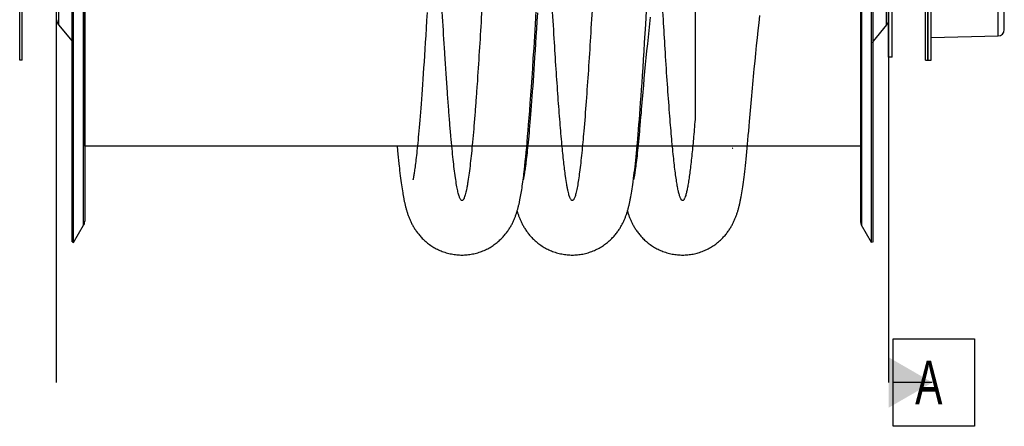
# Model space of a CAD drawing. Extents: x 0 to 420, y 0 to 297.
# Tile 10 of 14: x 159 to 238, y 153 to 185. Entities that reach past the tile are written whole.
import ezdxf

# ---------------------------------------------------------------- set-up
doc = ezdxf.new("R2010")
doc.units = 0
doc.header["$LTSCALE"] = 23.1
for name, color, linetype in [('110528_DXF_CONTINUOUS_LINE', 7, 'CONTINUOUS'), ('110528_DXF_DIMENSION', 7, 'CONTINUOUS'), ('110534_DXF_CONTINUOUS_LINE', 7, 'CONTINUOUS'), ('110536_DXF_CONTINUOUS_LINE', 7, 'CONTINUOUS'), ('110591_DXF_CONTINUOUS_LINE', 7, 'CONTINUOUS'), ('110618_DXF_CONTINUOUS_LINE', 7, 'CONTINUOUS'), ('AG_HOSE_75_8DXF_CONTINUOUS', 7, 'CONTINUOUS'), ('SPRING_DUMMYDXF_CONTINUOUS', 7, 'CONTINUOUS')]:
    doc.layers.add(name, color=color, linetype=linetype)
doc.styles.get("Standard").update_dxf_attribs({"font": 'txt', "width": 0.7})

msp = doc.modelspace()

# ---------------------------------------------------------------- linework, layer by layer
at = {"layer": '110528_DXF_CONTINUOUS_LINE', "color": 3, "linetype": 'CONTINUOUS'}
for p, q in [((163.13885, 167.36258), (163.13885, 227.36258)), ((227.1709, 167.36258), (227.1709, 227.36258)), ((162.0592, 184.68134), (163.13885, 183.39466)), ((228.25055, 184.68134), (227.1709, 183.39466))]:
    msp.add_line(p, q, dxfattribs=at)
at = {"layer": '110528_DXF_CONTINUOUS_LINE', "color": 7, "linetype": 'CONTINUOUS'}
for p, q in [((163.26876, 167.28758), (163.26876, 227.43758)), ((227.041, 167.28758), (227.041, 227.43758)), ((164.15488, 225.72841), (164.15488, 168.99674)), ((226.15488, 225.7286), (226.15488, 168.99655)), ((163.26876, 167.28758), (164.06779, 168.67155)), ((227.041, 167.28758), (226.24196, 168.67155)), ((163.13885, 167.36258), (163.26876, 167.28758)), ((227.1709, 167.36258), (227.041, 167.28758))]:
    msp.add_line(p, q, dxfattribs=at)
at = {"layer": '110528_DXF_CONTINUOUS_LINE', "color": 9, "linetype": 'CONTINUOUS'}
for p, q in [((164.06779, 168.67155), (164.06779, 226.0536)), ((226.24196, 226.0536), (226.24196, 168.67155)), ((162.0592, 210.04381), (162.0592, 184.68134)), ((228.25055, 184.68134), (228.25055, 210.04381)), ((163.13885, 183.27843), (163.26876, 183.24322)), ((227.1709, 183.27843), (227.041, 183.24322))]:
    msp.add_line(p, q, dxfattribs=at)
at = {"layer": '110528_DXF_CONTINUOUS_LINE', "color": 3, "linetype": 'CONTINUOUS'}
for centre, start, end in [((162.55713, 185.09916), 180, 220), ((227.75263, 185.09916), 320, 360)]:
    msp.add_arc(centre, 0.65, start, end, dxfattribs=at)
at = {"layer": '110528_DXF_CONTINUOUS_LINE', "color": 7, "linetype": 'CONTINUOUS'}
for centre, start, end in [((163.50488, 168.99655), 330, 360), ((226.80488, 168.99655), 180, 210)]:
    msp.add_arc(centre, 0.65, start, end, dxfattribs=at)
at = {"layer": '110528_DXF_DIMENSION', "color": 2, "linetype": 'CONTINUOUS'}
for p, q in [((161.90713, 156.11315), (161.90713, 238.612)), ((228.40263, 238.612), (228.40263, 156.11315)), ((228.77763, 159.61315), (235.27763, 159.61315)), ((228.77763, 152.61315), (228.77763, 159.61315)), ((235.27763, 159.61315), (235.27763, 152.61315)), ((231.90263, 156.11315), (228.77763, 156.11315)), ((235.27763, 152.61315), (228.77763, 152.61315))]:
    msp.add_line(p, q, dxfattribs=at)
msp.add_solid([(228.40263, 154.09243), (228.40263, 158.13388), (231.90263, 156.11315)], dxfattribs=at)
at = {"layer": '110534_DXF_CONTINUOUS_LINE', "color": 7, "linetype": 'CONTINUOUS'}
for p, q in [((158.95713, 181.86258), (158.95713, 198.03945)), ((159.15713, 181.86258), (158.95713, 181.86258))]:
    msp.add_line(p, q, dxfattribs=at)
at = {"layer": '110534_DXF_CONTINUOUS_LINE', "color": 3, "linetype": 'CONTINUOUS'}
msp.add_line((159.15713, 181.86258), (159.15713, 198.03945), dxfattribs=at)
at = {"layer": '110536_DXF_CONTINUOUS_LINE', "color": 3, "linetype": 'CONTINUOUS'}
msp.add_line((231.35713, 181.86258), (231.35713, 245.96258), dxfattribs=at)
at = {"layer": '110536_DXF_CONTINUOUS_LINE', "color": 7, "linetype": 'CONTINUOUS'}
for p, q in [((231.55713, 181.86258), (231.55713, 198.03945)), ((231.35713, 181.86258), (231.55713, 181.86258))]:
    msp.add_line(p, q, dxfattribs=at)
at = {"layer": '110591_DXF_CONTINUOUS_LINE', "color": 7, "linetype": 'CONTINUOUS'}
for p, q in [((190.74954, 174.99758), (164.15488, 174.99758)), ((199.56586, 174.99758), (199.48971, 174.99758)), ((208.3822, 174.99758), (208.30602, 174.99758)), ((226.15488, 174.99758), (217.12238, 174.99758))]:
    msp.add_line(p, q, dxfattribs=at)
at = {"layer": '110618_DXF_CONTINUOUS_LINE', "color": 7, "linetype": 'CONTINUOUS'}
for q in [(228.70263, 212.61257), (228.40263, 182.11258)]:
    msp.add_line((228.70263, 182.11258), q, dxfattribs=at)
at = {"layer": '110618_DXF_CONTINUOUS_LINE', "color": 3, "linetype": 'CONTINUOUS'}
msp.add_line((228.40263, 182.11258), (228.40263, 191.65218), dxfattribs=at)
at = {"layer": 'AG_HOSE_75_8DXF_CONTINUOUS', "color": 9, "linetype": 'CONTINUOUS'}
for p, q in [((164.15488, 174.99758), (164.15488, 219.86258)), ((226.15488, 219.72758), (226.15488, 174.99758)), ((212.95488, 197.36258), (212.95488, 177.32146)), ((226.15488, 174.99758), (164.15488, 174.99758))]:
    msp.add_line(p, q, dxfattribs=at)
at = {"layer": 'AG_HOSE_75_8DXF_CONTINUOUS', "color": 7, "linetype": 'CONTINUOUS'}
for p, q in [((200.18028, 184.74921), (200.24176, 185.79852)), ((208.99418, 184.7083), (209.05923, 185.8183)), ((191.48263, 185.04678), (191.44597, 184.43523)), ((191.52038, 185.68544), (191.48263, 185.04678)), ((200.29575, 184.99324), (200.2581, 184.36609)), ((200.33443, 185.64682), (200.29575, 184.99324)), ((209.3525, 185.31306), (209.2949, 184.77976)), ((218.05377, 184.85048), (218.11979, 185.44676)), ((191.44597, 184.43523), (191.41035, 183.84974)), ((200.12165, 183.77075), (200.18028, 184.74921)), ((200.2581, 184.36609), (200.22148, 183.76554)), ((208.95085, 183.98367), (208.99418, 184.7083)), ((209.23767, 184.24263), (209.18091, 183.702)), ((209.2949, 184.77976), (209.23767, 184.24263)), ((217.92255, 183.63947), (217.98799, 184.248)), ((217.98799, 184.248), (218.05377, 184.85048)), ((191.41035, 183.84974), (191.37566, 183.28838)), ((200.06581, 182.85997), (200.12165, 183.77075)), ((200.22148, 183.76554), (200.1859, 183.19104)), ((208.90762, 183.27288), (208.95085, 183.98367)), ((209.18091, 183.702), (209.12467, 183.15818)), ((217.85765, 183.0262), (217.92255, 183.63947)), ((191.34187, 182.74988), (191.30887, 182.23254)), ((191.37566, 183.28838), (191.34187, 182.74988)), ((200.01227, 182.00761), (200.06581, 182.85997)), ((200.15127, 182.64076), (200.11753, 182.11353)), ((200.1859, 183.19104), (200.15127, 182.64076)), ((208.86473, 182.58053), (208.90762, 183.27288)), ((209.06908, 182.61153), (209.01424, 182.06243)), ((209.12467, 183.15818), (209.06908, 182.61153)), ((217.79352, 182.40936), (217.85765, 183.0262)), ((191.30887, 182.23254), (191.2766, 181.73487)), ((199.96058, 181.20562), (200.01227, 182.00761)), ((200.11753, 182.11353), (200.0846, 181.60774)), ((208.78076, 181.26471), (208.82234, 181.90959)), ((208.82234, 181.90959), (208.86473, 182.58053)), ((209.01424, 182.06243), (208.96027, 181.51144)), ((217.73042, 181.79059), (217.79352, 182.40936)), ((191.24503, 181.25606), (191.21411, 180.7954)), ((191.2766, 181.73487), (191.24503, 181.25606)), ((199.91046, 180.44825), (199.96058, 181.20562)), ((200.05241, 181.12191), (200.02092, 180.65516)), ((200.0846, 181.60774), (200.05241, 181.12191)), ((208.74027, 180.65), (208.78076, 181.26471)), ((208.96027, 181.51144), (208.90726, 180.95907)), ((217.66857, 181.17159), (217.73042, 181.79059)), ((191.18385, 180.35237), (191.15421, 179.92651)), ((191.21411, 180.7954), (191.18385, 180.35237)), ((199.86182, 179.73329), (199.91046, 180.44825)), ((200.02092, 180.65516), (199.99009, 180.20662)), ((208.70098, 180.06639), (208.74027, 180.65)), ((208.85535, 180.40579), (208.80468, 179.85224)), ((208.90726, 180.95907), (208.85535, 180.40579)), ((191.1252, 179.51726), (191.09677, 179.12404)), ((191.15421, 179.92651), (191.1252, 179.51726)), ((199.8146, 179.05916), (199.86182, 179.73329)), ((199.9599, 179.77573), (199.93035, 179.362)), ((199.99009, 180.20662), (199.9599, 179.77573)), ((208.62598, 178.98937), (208.66293, 179.51392)), ((208.66293, 179.51392), (208.70098, 180.06639)), ((191.06893, 178.74639), (191.04164, 178.38374)), ((191.09677, 179.12404), (191.06893, 178.74639)), ((199.76879, 178.42416), (199.8146, 179.05916)), ((199.90142, 178.96487), (199.87308, 178.58375)), ((199.93035, 179.362), (199.90142, 178.96487)), ((208.59001, 178.49083), (208.62598, 178.98937)), ((191.0149, 178.03555), (190.9887, 177.70138)), ((191.04164, 178.38374), (191.0149, 178.03555)), ((199.72433, 177.82635), (199.76879, 178.42416)), ((199.81813, 177.86757), (199.79148, 177.53141)), ((199.84532, 178.21818), (199.81813, 177.86757)), ((199.87308, 178.58375), (199.84532, 178.21818)), ((208.52054, 177.56203), (208.55491, 178.0158)), ((208.55491, 178.0158), (208.59001, 178.49083)), ((190.96301, 177.38075), (190.93783, 177.07314)), ((190.9887, 177.70138), (190.96301, 177.38075)), ((199.63908, 176.73355), (199.68112, 177.26355)), ((199.68112, 177.26355), (199.72433, 177.82635)), ((199.76537, 177.20925), (199.73978, 176.90058)), ((199.79148, 177.53141), (199.76537, 177.20925)), ((208.45378, 176.71358), (208.48684, 177.1283)), ((208.48684, 177.1283), (208.52054, 177.56203)), ((208.59092, 177.32232), (208.56298, 176.98281)), ((208.61854, 177.66591), (208.59092, 177.32232)), ((190.88892, 176.4953), (190.86516, 176.22414)), ((190.91314, 176.77815), (190.88892, 176.4953)), ((190.93783, 177.07314), (190.91314, 176.77815)), ((199.5981, 176.23426), (199.63908, 176.73355)), ((199.69013, 176.3219), (199.66603, 176.05106)), ((199.7147, 176.60493), (199.69013, 176.3219)), ((199.73978, 176.90058), (199.7147, 176.60493)), ((208.3895, 175.93886), (208.42134, 176.3173)), ((208.42134, 176.3173), (208.45378, 176.71358)), ((208.56298, 176.98281), (208.53553, 176.65757)), ((217.22814, 176.20296), (217.25981, 176.58648)), ((217.25981, 176.58648), (217.29122, 176.97701)), ((190.81898, 175.71545), (190.79655, 175.47717)), ((190.84185, 175.96432), (190.81898, 175.71545)), ((190.86516, 176.22414), (190.84185, 175.96432)), ((199.51903, 175.31967), (199.55812, 175.7636)), ((199.55812, 175.7636), (199.5981, 176.23426)), ((199.61925, 175.54422), (199.59654, 175.30746)), ((199.64241, 175.79196), (199.61925, 175.54422)), ((199.66603, 176.05106), (199.64241, 175.79196)), ((208.35824, 175.57761), (208.3895, 175.93886)), ((208.44348, 175.62818), (208.41835, 175.36416)), ((208.46913, 175.90538), (208.44348, 175.62818)), ((208.49531, 176.19599), (208.46913, 175.90538)), ((217.16658, 175.48702), (217.19708, 175.83673)), ((217.19708, 175.83673), (217.22814, 176.20296)), ((189.12729, 174.99758), (189.16041, 174.64423)), ((190.73173, 174.82269), (190.71093, 174.62358)), ((190.75293, 175.03114), (190.73173, 174.82269)), ((190.77453, 175.24918), (190.75293, 175.03114)), ((190.79655, 175.47717), (190.77453, 175.24918)), ((199.4433, 174.50618), (199.48078, 174.90097)), ((199.48078, 174.90097), (199.51903, 175.31967)), ((199.55243, 174.86534), (199.53103, 174.65937)), ((199.57427, 175.08126), (199.55243, 174.86534)), ((199.59654, 175.30746), (199.57427, 175.08126)), ((208.25313, 174.43922), (208.28251, 174.74555)), ((208.28251, 174.74555), (208.3124, 175.06665)), ((208.36973, 174.87481), (208.34624, 174.64881)), ((208.39377, 175.11317), (208.36973, 174.87481)), ((208.41835, 175.36416), (208.39377, 175.11317)), ((217.07818, 174.52913), (217.10716, 174.83389)), ((217.10716, 174.83389), (217.13662, 175.15296)), ((217.13662, 175.15296), (217.16658, 175.48702)), ((189.16041, 174.64423), (189.18706, 174.36893)), ((189.18706, 174.36893), (189.21334, 174.10504)), ((189.21334, 174.10504), (189.23927, 173.85211)), ((190.6509, 174.07965), (190.63172, 173.91571)), ((190.67051, 174.25221), (190.6509, 174.07965)), ((190.69052, 174.43348), (190.67051, 174.25221)), ((190.71093, 174.62358), (190.69052, 174.43348)), ((199.37051, 173.78309), (199.40657, 174.134)), ((199.40657, 174.134), (199.4433, 174.50618)), ((199.48949, 174.27607), (199.46935, 174.09819)), ((199.51005, 174.46303), (199.48949, 174.27607)), ((199.53103, 174.65937), (199.51005, 174.46303)), ((208.19566, 173.86751), (208.22419, 174.1468)), ((208.22419, 174.1468), (208.25313, 174.43922)), ((208.27925, 174.04251), (208.25812, 173.86339)), ((208.30099, 174.23293), (208.27925, 174.04251)), ((208.32332, 174.43494), (208.30099, 174.23293)), ((208.34624, 174.64881), (208.32332, 174.43494)), ((216.99376, 173.69377), (217.02152, 173.95976)), ((217.02152, 173.95976), (217.04964, 174.23796)), ((217.04964, 174.23796), (217.07818, 174.52913)), ((189.23927, 173.85211), (189.26488, 173.60958)), ((189.26488, 173.60958), (189.2902, 173.377)), ((190.54289, 173.22177), (190.52669, 173.10736)), ((190.55964, 173.34416), (190.54289, 173.22177)), ((190.57692, 173.47464), (190.55964, 173.34416)), ((190.59471, 173.61332), (190.57692, 173.47464)), ((190.61298, 173.76031), (190.59471, 173.61332)), ((190.63172, 173.91571), (190.61298, 173.76031)), ((199.30013, 173.1397), (199.33506, 173.45209)), ((199.34964, 173.15357), (199.33322, 173.03996)), ((199.33506, 173.45209), (199.37051, 173.78309)), ((199.36665, 173.2755), (199.34964, 173.15357)), ((199.38421, 173.40582), (199.36665, 173.2755)), ((199.4023, 173.54463), (199.38421, 173.40582)), ((199.42089, 173.69198), (199.4023, 173.54463)), ((199.43994, 173.84794), (199.42089, 173.69198)), ((208.11209, 173.1016), (208.13966, 173.34566)), ((208.13966, 173.34566), (208.1675, 173.6007)), ((208.18013, 173.25498), (208.16246, 173.12913)), ((208.1675, 173.6007), (208.19566, 173.86751)), ((208.19857, 173.3912), (208.18013, 173.25498)), ((208.21776, 173.53798), (208.19857, 173.3912)), ((208.23761, 173.6953), (208.21776, 173.53798)), ((208.25812, 173.86339), (208.23761, 173.6953)), ((216.91234, 172.96334), (216.9392, 173.19616)), ((216.9392, 173.19616), (216.96633, 173.43942)), ((216.96633, 173.43942), (216.99376, 173.69377)), ((189.3277, 173.04567), (189.35242, 172.83582)), ((189.35242, 172.83582), (189.37696, 172.63426)), ((189.37696, 172.63426), (189.40135, 172.4406)), ((189.40135, 172.4406), (189.42564, 172.25446)), ((190.42214, 172.47027), (190.41298, 172.4241)), ((190.4323, 172.52358), (190.42214, 172.47027)), ((190.4434, 172.58418), (190.4323, 172.52358)), ((190.45538, 172.65224), (190.4434, 172.58418)), ((190.4682, 172.72787), (190.45538, 172.65224)), ((190.48178, 172.81112), (190.4682, 172.72787)), ((190.4961, 172.90211), (190.48178, 172.81112)), ((190.51108, 173.00084), (190.4961, 172.90211)), ((190.52669, 173.10736), (190.51108, 173.00084)), ((199.17519, 172.13416), (199.22022, 172.47645)), ((199.22022, 172.47645), (199.24286, 172.65715)), ((199.24958, 172.52876), (199.23868, 172.47145)), ((199.26148, 172.59401), (199.24958, 172.52876)), ((199.27427, 172.66716), (199.26148, 172.59401)), ((199.2879, 172.74825), (199.27427, 172.66716)), ((199.2771, 172.94117), (199.30013, 173.1397)), ((199.30231, 172.83738), (199.2879, 172.74825)), ((199.31743, 172.9346), (199.30231, 172.83738)), ((199.33322, 173.03996), (199.31743, 172.9346)), ((207.99047, 172.12651), (208.03064, 172.43028)), ((208.03064, 172.43028), (208.05761, 172.64433)), ((208.06328, 172.51476), (208.05289, 172.46067)), ((208.05761, 172.64433), (208.08476, 172.86801)), ((208.07467, 172.57661), (208.06328, 172.51476)), ((208.08702, 172.64644), (208.07467, 172.57661)), ((208.08476, 172.86801), (208.11209, 173.1016)), ((208.10032, 172.72469), (208.08702, 172.64644)), ((208.11453, 172.81171), (208.10032, 172.72469)), ((208.12964, 172.90786), (208.11453, 172.81171)), ((208.14563, 173.01354), (208.12964, 172.90786)), ((208.16246, 173.12913), (208.14563, 173.01354)), ((216.83282, 172.32127), (216.8592, 172.52648)), ((216.8592, 172.52648), (216.88569, 172.74028)), ((216.88569, 172.74028), (216.91234, 172.96334)), ((189.42564, 172.25446), (189.44985, 172.07535)), ((189.44985, 172.07535), (189.47403, 171.90289)), ((189.47403, 171.90289), (189.49825, 171.7366)), ((189.49825, 171.7366), (189.52256, 171.57602)), ((189.52256, 171.57602), (189.54701, 171.42082)), ((199.08508, 171.51589), (199.10774, 171.66306)), ((199.10774, 171.66306), (199.13027, 171.81492)), ((199.13027, 171.81492), (199.15275, 171.97186)), ((199.15275, 171.97186), (199.17519, 172.13416)), ((207.88437, 171.40885), (207.91085, 171.57667)), ((207.91085, 171.57667), (207.93733, 171.75192)), ((207.93733, 171.75192), (207.96386, 171.93504)), ((207.96386, 171.93504), (207.99047, 172.12651)), ((216.70158, 171.41426), (216.72787, 171.58106)), ((216.72787, 171.58106), (216.75409, 171.75476)), ((216.75409, 171.75476), (216.78028, 171.93572)), ((216.78028, 171.93572), (216.80652, 172.12446)), ((216.80652, 172.12446), (216.83282, 172.32127)), ((189.54701, 171.42082), (189.57168, 171.27067)), ((189.60921, 171.05412), (189.6347, 170.91503)), ((189.6347, 170.91503), (189.66068, 170.77975)), ((198.96867, 170.84335), (198.99256, 170.97035)), ((198.99256, 170.97035), (199.01608, 171.1008)), ((199.01608, 171.1008), (199.03929, 171.23499)), ((199.03929, 171.23499), (199.06228, 171.37327)), ((199.06228, 171.37327), (199.08508, 171.51589)), ((207.8311, 171.09334), (207.85781, 171.24794)), ((207.85781, 171.24794), (207.88437, 171.40885)), ((216.64856, 171.09982), (216.67516, 171.25397)), ((216.67516, 171.25397), (216.70158, 171.41426))]:
    msp.add_line(p, q, dxfattribs=at)
for points in [[(217.29122, 176.97701), (217.31301, 177.24862), (217.33675, 177.53879), (217.36117, 177.83146), (217.38627, 178.12662), (217.41203, 178.42412), (217.4384, 178.72361), (217.46538, 179.02504), (217.49293, 179.32829), (217.521, 179.63291), (217.54958, 179.9388), (217.57867, 180.24587), (217.6082, 180.55376), (217.63818, 180.86236), (217.66857, 181.17159)], [(208.80468, 179.85224), (208.77986, 179.57556), (208.7554, 179.29909), (208.73133, 179.02293), (208.70764, 178.74714), (208.68437, 178.4718), (208.66152, 178.19699), (208.63913, 177.92279), (208.61854, 177.6659)], [(208.53553, 176.65757), (208.50859, 176.34639), (208.49531, 176.19599)], [(208.3124, 175.06665), (208.32754, 175.23294), (208.35824, 175.57761)], [(199.46935, 174.09819), (199.44964, 173.92917), (199.43994, 173.84794)], [(189.2902, 173.377), (189.30276, 173.26427), (189.3277, 173.04567)], [(190.41298, 172.4241), (190.40487, 172.38493), (190.40124, 172.36792), (190.3979, 172.35264), (190.39487, 172.33907), (190.39216, 172.32718), (190.38979, 172.31702), (190.38777, 172.30857), (190.38612, 172.3018), (190.38487, 172.2968), (190.38433, 172.29467)], [(199.23868, 172.47145), (199.22886, 172.422), (199.22439, 172.40024), (199.22023, 172.38042), (199.2164, 172.36261), (199.21291, 172.34678), (199.20979, 172.33291), (199.20706, 172.32107), (199.20473, 172.31122), (199.20282, 172.30335), (199.20137, 172.29752), (199.20076, 172.29508)], [(199.24286, 172.65715), (199.25424, 172.75005), (199.2771, 172.94117)], [(208.05289, 172.46067), (208.04357, 172.41415), (208.03934, 172.39371), (208.03541, 172.37513), (208.0318, 172.35845), (208.02852, 172.34364), (208.02559, 172.33067), (208.02302, 172.31957), (208.02081, 172.31029), (208.019, 172.30282), (208.01762, 172.29726), (208.01668, 172.29357), (208.01632, 172.29221)], [(189.57168, 171.27067), (189.58411, 171.19736), (189.60921, 171.05412)], [(189.66068, 170.77975), (189.67389, 170.71336), (189.68726, 170.64777), (189.70084, 170.58283), (189.71462, 170.51851), (189.72863, 170.45479), (189.74292, 170.3915), (189.7575, 170.3286), (189.77239, 170.26606), (189.78765, 170.20376), (189.80329, 170.14163), (189.81935, 170.07968), (189.83584, 170.01786), (189.85281, 169.95613), (189.87028, 169.89446), (189.88826, 169.83288), (189.90681, 169.77133), (189.92594, 169.70979), (189.94567, 169.64829), (189.96604, 169.58681), (189.98708, 169.52531), (190.00885, 169.46374), (190.03138, 169.40206), (190.05471, 169.34025), (190.0789, 169.27827), (190.10401, 169.21605), (190.13007, 169.15361), (190.15709, 169.09101), (190.18513, 169.0282), (190.21424, 168.9652), (190.24437, 168.90216), (190.27555, 168.83909), (190.30785, 168.77597), (190.3412, 168.71295), (190.37561, 168.65012), (190.41114, 168.58739), (190.4479, 168.52465), (190.4859, 168.46196), (190.5252, 168.39928), (190.56601, 168.33638), (190.60837, 168.27329), (190.65232, 168.21004), (190.69811, 168.14641), (190.74583, 168.08239), (190.79549, 168.01811), (190.84719, 167.95355), (190.901, 167.88879), (190.95696, 167.8239), (191.01513, 167.75895), (191.07558, 167.69401), (191.13834, 167.62918), (191.2034, 167.56459), (191.27083, 167.50032), (191.34065, 167.43648), (191.41274, 167.37329), (191.48712, 167.31085), (191.56382, 167.24925), (191.64267, 167.18872), (191.72367, 167.12935), (191.80684, 167.07123), (191.89198, 167.01456), (191.97908, 166.95943), (192.06814, 166.90591), (192.15893, 166.85419), (192.25142, 166.80434), (192.3456, 166.75643), (192.44124, 166.7106), (192.53826, 166.66692), (192.63666, 166.62543), (192.73627, 166.58622), (192.83704, 166.54935), (192.93892, 166.51483), (193.04179, 166.48275), (193.14558, 166.45313), (193.25025, 166.42599), (193.35565, 166.4014), (193.46173, 166.37937), (193.56843, 166.35992), (193.67562, 166.34309), (193.78324, 166.32888), (193.89123, 166.31731), (193.99945, 166.30839), (194.10784, 166.30214), (194.21633, 166.29854), (194.3085, 166.29758)], [(194.3085, 166.29758), (194.40195, 166.29857), (194.51037, 166.30219), (194.61867, 166.30847), (194.72683, 166.31741), (194.83475, 166.329), (194.9423, 166.34322), (195.04942, 166.36007), (195.15605, 166.37952), (195.26207, 166.40156), (195.3674, 166.42616), (195.472, 166.45329), (195.57573, 166.48291), (195.67853, 166.51498), (195.78035, 166.54948), (195.88104, 166.58634), (195.98059, 166.62553), (196.07891, 166.667), (196.17587, 166.71065), (196.27143, 166.75645), (196.36555, 166.80433), (196.45798, 166.85414), (196.54871, 166.90582), (196.63771, 166.95931), (196.72477, 167.0144), (196.80987, 167.07103), (196.89301, 167.12913), (196.974, 167.18847), (197.05283, 167.24898), (197.12953, 167.31056), (197.20389, 167.37298), (197.27595, 167.43612), (197.34573, 167.49992), (197.41311, 167.56412), (197.47808, 167.62859), (197.54074, 167.6933), (197.6011, 167.75812), (197.65919, 167.82294), (197.71509, 167.88772), (197.7689, 167.95244), (197.82067, 168.01704), (197.87046, 168.08146), (197.91837, 168.1457), (197.96444, 168.20972), (198.00874, 168.27346), (198.05138, 168.33699), (198.09243, 168.40028), (198.13191, 168.46329), (198.16995, 168.52609), (198.20659, 168.58868), (198.24188, 168.65101), (198.27589, 168.71314), (198.30868, 168.77508), (198.34027, 168.83678), (198.37074, 168.8983), (198.40014, 168.95965), (198.42849, 169.02082), (198.45581, 169.08171), (198.48212, 169.14235), (198.50749, 169.20273), (198.5319, 169.26277), (198.5554, 169.32245), (198.57804, 169.3818), (198.59984, 169.4408), (198.62085, 169.49945), (198.6411, 169.55778), (198.66064, 169.61582), (198.6795, 169.67357), (198.69773, 169.73107), (198.71539, 169.78841), (198.73249, 169.84561), (198.74908, 169.9027), (198.7652, 169.95978), (198.78089, 170.01688), (198.79616, 170.07401), (198.81105, 170.13127), (198.82559, 170.18865), (198.83979, 170.24619), (198.85369, 170.30399), (198.8673, 170.36205), (198.88065, 170.42041), (198.89377, 170.4792), (198.90668, 170.53844), (198.91939, 170.59816), (198.93193, 170.65848), (198.94432, 170.71943), (198.96867, 170.84335)], [(203.12485, 166.29759), (203.21805, 166.29857), (203.32621, 166.30218), (203.43425, 166.30842), (203.54212, 166.31731), (203.64974, 166.32884), (203.757, 166.34299), (203.86383, 166.35975), (203.97017, 166.3791), (204.0759, 166.40101), (204.18096, 166.42547), (204.28528, 166.45246), (204.38875, 166.48192), (204.4913, 166.51383), (204.59289, 166.54815), (204.69338, 166.58483), (204.79275, 166.62383), (204.89091, 166.66511), (204.98771, 166.70857), (205.08311, 166.75415), (205.17706, 166.80181), (205.26933, 166.85139), (205.35991, 166.90282), (205.44876, 166.95605), (205.53567, 167.01089), (205.62065, 167.06726), (205.70368, 167.12508), (205.78453, 167.18414), (205.86323, 167.24433), (205.93978, 167.30559), (206.014, 167.36766), (206.08592, 167.43045), (206.15556, 167.49387), (206.22285, 167.55774), (206.28779, 167.62192), (206.35046, 167.68637), (206.41088, 167.75097), (206.46908, 167.81565), (206.52513, 167.88032), (206.5791, 167.94496), (206.63101, 168.00947), (206.68095, 168.0738), (206.72904, 168.13802), (206.77534, 168.20207), (206.81989, 168.26591), (206.86282, 168.32961), (206.90418, 168.39313), (206.944, 168.45644), (206.98236, 168.51955), (207.01933, 168.58246), (207.05491, 168.64512), (207.08915, 168.70745), (207.12207, 168.76945), (207.15373, 168.83109), (207.18416, 168.89232), (207.21338, 168.95311), (207.24147, 169.01347), (207.26848, 169.07344), (207.29445, 169.13299), (207.31944, 169.19215), (207.34355, 169.25107), (207.36682, 169.30978), (207.38929, 169.36829), (207.41106, 169.42676), (207.43215, 169.48522), (207.4526, 169.54369), (207.47248, 169.60229), (207.49181, 169.66108), (207.51063, 169.72008), (207.52896, 169.77935), (207.54685, 169.83894), (207.56431, 169.89888), (207.58137, 169.95922), (207.59805, 170.01999), (207.61438, 170.08124), (207.63038, 170.14303), (207.64608, 170.20538), (207.66148, 170.26836), (207.67663, 170.33202), (207.69153, 170.39641), (207.70621, 170.46158), (207.72068, 170.52759), (207.73495, 170.59447), (207.74905, 170.66228), (207.76301, 170.73114), (207.77683, 170.8011), (207.79053, 170.8722), (207.80414, 170.94457), (207.8311, 171.09334)], [(211.94111, 166.29778), (212.03374, 166.29875), (212.14134, 166.30231), (212.24883, 166.30849), (212.35618, 166.31729), (212.46329, 166.3287), (212.57004, 166.34271), (212.67638, 166.3593), (212.78223, 166.37846), (212.88748, 166.40017), (212.99207, 166.4244), (213.09594, 166.45112), (213.19896, 166.4803), (213.30107, 166.5119), (213.40221, 166.5459), (213.50227, 166.58222), (213.60119, 166.62084), (213.69892, 166.66171), (213.79532, 166.70474), (213.89036, 166.74989), (213.98398, 166.79711), (214.07597, 166.84625), (214.16629, 166.89724), (214.25494, 166.95003), (214.34168, 167.00442), (214.42653, 167.06036), (214.50945, 167.11777), (214.59026, 167.17642), (214.66897, 167.23626), (214.74558, 167.29718), (214.8199, 167.35895), (214.89192, 167.42144), (214.96171, 167.4846), (215.02915, 167.54821), (215.09426, 167.61216), (215.15711, 167.67639), (215.21774, 167.74083), (215.27619, 167.80538), (215.33252, 167.86997), (215.38677, 167.93456), (215.43901, 167.99906), (215.48927, 168.06343), (215.5376, 168.12758), (215.58405, 168.19147), (215.62868, 168.25503), (215.67156, 168.31826), (215.7127, 168.38104), (215.7522, 168.4434), (215.79022, 168.50548), (215.82682, 168.56727), (215.86203, 168.62873), (215.89602, 168.69005), (215.92885, 168.75129), (215.96054, 168.81236), (215.99115, 168.87333), (216.02072, 168.93421), (216.04929, 168.99498), (216.07688, 169.05562), (216.10353, 169.11616), (216.12928, 169.1766), (216.15415, 169.2369), (216.17816, 169.29704), (216.20137, 169.35707), (216.22381, 169.41705), (216.24553, 169.47696), (216.26657, 169.53686), (216.28698, 169.59687), (216.30682, 169.65705), (216.3261, 169.71741), (216.34486, 169.77797), (216.36312, 169.83877), (216.38091, 169.89986), (216.39825, 169.96125), (216.41517, 170.02295), (216.43169, 170.08504), (216.44785, 170.14753), (216.46365, 170.21045), (216.47912, 170.27387), (216.49431, 170.33787), (216.50922, 170.40246), (216.52388, 170.46772), (216.53834, 170.53382), (216.55261, 170.60083), (216.5667, 170.66877), (216.58065, 170.73774), (216.59445, 170.80778), (216.60813, 170.87894), (216.6217, 170.95131), (216.64856, 171.09982)], [(198.71669, 169.79276), (198.7237, 169.76956), (198.74065, 169.71496), (198.75819, 169.66006), (198.77639, 169.60471), (198.79528, 169.54888), (198.8149, 169.4926), (198.83529, 169.43582), (198.85651, 169.37852), (198.87859, 169.32071), (198.90155, 169.26241), (198.92547, 169.20358), (198.95037, 169.14426), (198.97627, 169.08452), (199.00321, 169.02435), (199.03123, 168.96376), (199.06034, 168.90286), (199.09056, 168.84169), (199.12196, 168.78021), (199.15457, 168.71844), (199.18844, 168.65639), (199.22362, 168.59407), (199.26019, 168.53143), (199.29821, 168.46848), (199.33772, 168.40527), (199.37881, 168.34174), (199.42153, 168.27793), (199.46595, 168.21387), (199.51214, 168.14956), (199.56015, 168.08504), (199.61004, 168.02037), (199.66192, 167.95552), (199.71584, 167.89056), (199.77185, 167.82555), (199.83005, 167.76052), (199.89053, 167.69549), (199.9533, 167.63058), (200.01835, 167.56596), (200.08572, 167.50169), (200.15545, 167.43787), (200.22743, 167.37472), (200.3017, 167.31231), (200.37827, 167.25075), (200.45701, 167.19024), (200.53793, 167.13086), (200.62103, 167.07271), (200.70613, 167.016), (200.79324, 166.9608), (200.88232, 166.90719), (200.97316, 166.85538), (201.06573, 166.80543), (201.16, 166.7574), (201.25572, 166.71147), (201.35284, 166.6677), (201.45133, 166.62613), (201.55103, 166.58684), (201.65189, 166.54989), (201.75386, 166.5153), (201.85682, 166.48315), (201.9607, 166.45347), (202.06546, 166.42628), (202.17096, 166.40164), (202.27714, 166.37956), (202.38393, 166.36007), (202.49123, 166.3432), (202.59896, 166.32896), (202.70705, 166.31737), (202.8154, 166.30843), (202.92391, 166.30216), (203.03254, 166.29856), (203.12485, 166.29759)], [(207.53298, 169.79272), (207.53362, 169.79056), (207.55249, 169.72926), (207.57187, 169.66823), (207.59175, 169.60758), (207.61215, 169.54729), (207.6331, 169.48728), (207.65466, 169.42749), (207.67683, 169.36791), (207.69967, 169.30848), (207.72323, 169.24908), (207.74755, 169.18971), (207.77266, 169.13032), (207.79866, 169.07079), (207.82558, 169.01111), (207.85345, 168.95126), (207.88239, 168.89112), (207.91244, 168.83066), (207.94364, 168.76992), (207.97609, 168.70879), (208.00982, 168.64731), (208.04489, 168.58548), (208.0814, 168.52323), (208.11941, 168.46058), (208.15895, 168.39757), (208.20015, 168.33414), (208.24306, 168.27032), (208.28773, 168.20617), (208.33421, 168.14174), (208.38255, 168.07708), (208.4328, 168.01224), (208.48501, 167.94728), (208.53922, 167.88229), (208.59548, 167.81731), (208.65386, 167.75239), (208.7144, 167.68761), (208.77716, 167.62303), (208.8422, 167.55872), (208.9096, 167.49473), (208.97935, 167.43118), (209.05138, 167.36827), (209.12573, 167.30608), (209.20241, 167.24471), (209.28122, 167.18443), (209.36214, 167.12532), (209.4452, 167.06747), (209.5302, 167.01109), (209.61712, 166.95625), (209.70597, 166.90303), (209.79654, 166.85159), (209.88883, 166.80201), (209.9828, 166.75434), (210.07825, 166.70873), (210.17513, 166.66524), (210.27342, 166.62392), (210.37289, 166.58488), (210.47348, 166.54818), (210.57516, 166.51384), (210.6778, 166.48192), (210.78132, 166.45246), (210.88569, 166.42548), (210.99079, 166.40103), (211.09656, 166.37912), (211.20294, 166.35979), (211.30982, 166.34304), (211.41713, 166.32891), (211.52481, 166.3174), (211.63276, 166.30853), (211.74089, 166.30231), (211.84915, 166.29873), (211.94111, 166.29778)]]:
    msp.add_lwpolyline(points, dxfattribs=at)
at = {"layer": 'AG_HOSE_75_8DXF_CONTINUOUS', "color": 9, "linetype": 'CONTINUOUS'}
msp.add_arc((213.75007, 178.08735), 3.91092, 303.468042, 304.2203184, dxfattribs=at)
msp.add_open_spline([(212.95488, 177.32146), (212.91325, 176.79737), (212.83115, 175.8128), (212.71721, 174.60778), (212.62256, 173.72619), (212.55146, 173.12476), (212.48047, 172.58624), (212.40964, 172.11206), (212.33899, 171.70345), (212.26871, 171.36129), (212.19885, 171.08636), (212.13676, 170.8983), (212.08372, 170.78205), (212.04552, 170.71835), (212.00718, 170.6738), (211.97177, 170.65181), (211.944, 170.64695), (211.91639, 170.6496), (211.88068, 170.6689), (211.8422, 170.7108), (211.80532, 170.76963), (211.76936, 170.84475), (211.73399, 170.93542), (211.69855, 171.04313), (211.64824, 171.21997), (211.58686, 171.48389), (211.51389, 171.86442), (211.43896, 172.32802), (211.36224, 172.87712), (211.28534, 173.50078), (211.20833, 174.19719), (211.13125, 174.96429), (211.0541, 175.79972), (210.97689, 176.70087), (210.86582, 178.0875), (210.72555, 180.02106), (210.56859, 182.41195), (210.41915, 184.86036), (210.27274, 187.39099), (210.12247, 190.1023), (209.96842, 192.96883), (209.81436, 195.8889), (209.65603, 198.90774), (209.49362, 201.9853), (209.331, 205.00333), (209.17253, 207.84428), (209.01481, 210.54297), (208.85322, 213.1361), (208.68732, 215.579), (208.52175, 217.76147), (208.37803, 219.41289), (208.2595, 220.59076), (208.18416, 221.26227), (208.12191, 221.76352), (208.07477, 222.11545), (208.02766, 222.43928), (207.97389, 222.77661), (207.91299, 223.11454), (207.85166, 223.39895), (207.80155, 223.59244), (207.76606, 223.71262), (207.73064, 223.81577), (207.69457, 223.90362), (207.65775, 223.97534), (207.6195, 224.02996), (207.58047, 224.06582), (207.53763, 224.08124), (207.49403, 224.07094), (207.45445, 224.03893), (207.41616, 223.98833), (207.37805, 223.91818), (207.33987, 223.82823), (207.30157, 223.71828), (207.26317, 223.58838), (207.20872, 223.37617), (207.14226, 223.061), (207.06321, 222.60829), (206.98204, 222.05878), (206.89892, 221.40993), (206.81561, 220.67515), (206.73462, 219.88094), (206.65561, 219.03394), (206.54914, 217.80184), (206.41265, 216.04617), (206.25037, 213.71053), (206.08414, 211.08976), (205.91773, 208.27272), (205.77915, 205.79954), (205.66626, 203.72798), (205.57665, 202.05821), (205.48464, 200.32371), (205.31869, 197.17189), (205.07841, 192.58019), (204.80979, 187.64062), (204.58241, 183.77915), (204.41429, 181.11673), (204.24053, 178.60678), (204.06787, 176.40255), (203.91737, 174.76277), (203.80128, 173.67728), (203.71481, 172.95895), (203.62855, 172.33501), (203.55287, 171.86968), (203.48974, 171.54107), (203.44283, 171.3259), (203.39604, 171.14021), (203.3503, 170.98713), (203.30577, 170.86522), (203.26296, 170.77285), (203.22505, 170.71267), (203.19373, 170.6787), (203.17126, 170.66103), (203.14771, 170.6498), (203.12288, 170.64626), (203.09812, 170.65111), (203.07391, 170.66391), (203.05013, 170.68417), (203.0161, 170.72415), (202.97509, 170.79477), (202.92881, 170.90295), (202.88229, 171.04081), (202.83558, 171.20828), (202.78716, 171.41203), (202.73743, 171.65365), (202.66567, 172.05008), (202.56039, 172.74619), (202.43046, 173.81343), (202.28507, 175.24904), (202.13568, 176.97491), (201.98257, 178.98442), (201.82917, 181.21787), (201.67077, 183.72283), (201.5082, 186.47639), (201.34611, 189.37014), (201.18804, 192.29403), (200.97352, 196.34676), (200.75754, 200.48605), (200.53367, 204.65601), (200.39217, 207.20497), (200.27691, 209.20265), (200.1875, 210.70532), (200.09575, 212.19146), (199.98327, 213.93335), (199.85213, 215.83444), (199.69563, 217.87823), (199.55792, 219.45285), (199.44145, 220.60586), (199.35815, 221.34821), (199.27499, 222.00468), (199.19211, 222.57304), (199.10956, 223.05144), (199.03717, 223.39446), (198.97691, 223.62362), (198.93379, 223.76255), (198.89083, 223.87624), (198.84727, 223.96619), (198.80774, 224.02493), (198.77343, 224.05695), (198.74935, 224.0716), (198.72471, 224.07845), (198.69015, 224.07639), (198.64907, 224.05093), (198.60805, 224.00099), (198.56832, 223.93205), (198.52872, 223.84182), (198.48751, 223.72609), (198.44523, 223.58343), (198.40197, 223.41265), (198.35862, 223.21673), (198.29765, 222.90624), (198.22291, 222.45632), (198.13374, 221.82248), (198.04216, 221.0676), (197.95122, 220.21581), (197.86239, 219.29157), (197.73615, 217.85564), (197.57769, 215.80325), (197.38528, 212.97879), (197.1486, 209.13357), (196.86725, 204.10179), (196.54854, 198.0538), (196.27166, 192.76626), (196.03833, 188.48002), (195.86464, 185.42855), (195.69076, 182.56091), (195.54838, 180.38815), (195.42926, 178.71389), (195.3401, 177.53448), (195.24868, 176.40785), (195.15676, 175.3669), (195.06723, 174.44429), (194.9786, 173.62038), (194.88795, 172.87534), (194.80711, 172.30408), (194.74133, 171.90378), (194.69432, 171.64635), (194.64738, 171.4181), (194.59952, 171.21493), (194.55066, 171.03876), (194.50041, 170.89142), (194.45051, 170.77869), (194.40273, 170.70277), (194.35685, 170.65938), (194.31187, 170.64329), (194.26628, 170.65552), (194.22373, 170.69237), (194.18153, 170.75272), (194.13877, 170.83867), (194.09582, 170.94969), (194.05272, 171.08601), (194.00951, 171.24763), (193.96619, 171.43446), (193.92281, 171.64633), (193.85897, 171.99446), (193.779, 172.50906), (193.68856, 173.19641), (193.60007, 173.96587), (193.51057, 174.83606), (193.41869, 175.82544), (193.32462, 176.9348), (193.23049, 178.13696), (193.13342, 179.46578), (193.03377, 180.91954), (192.90557, 182.89897), (192.74884, 185.48688), (192.56596, 188.70683), (192.37316, 192.26026), (192.18062, 195.908), (191.98285, 199.68138), (191.78539, 203.40563), (191.57763, 207.19474), (191.43204, 209.69971), (191.35488, 210.96409)], degree=3, knots=[0, 0, 0, 0, 0.0060092, 0.01129256, 0.0138344, 0.01614353, 0.01821467, 0.02004269, 0.02162319, 0.02295392, 0.02403402, 0.02486468, 0.0252128, 0.02549279, 0.02571087, 0.02588029, 0.02595517, 0.02602932, 0.02619355, 0.02640362, 0.02667441, 0.02698432, 0.02735445, 0.0277861, 0.02827997, 0.02945545, 0.03088168, 0.03270815, 0.03482244, 0.03721859, 0.03989035, 0.04283077, 0.04603057, 0.04947986, 0.0531687, 0.06193043, 0.07163826, 0.08055527, 0.08996791, 0.10061169, 0.11159318, 0.1227796, 0.13403458, 0.14614608, 0.15800511, 0.16858074, 0.17866864, 0.18890376, 0.19827773, 0.20665509, 0.21392081, 0.21722406, 0.220186, 0.22164405, 0.22299733, 0.22424449, 0.22538421, 0.22690159, 0.22816885, 0.22870856, 0.22918576, 0.22960085, 0.2299546, 0.23027047, 0.23052049, 0.2307135, 0.2308684, 0.23101921, 0.23120225, 0.23143946, 0.23174121, 0.23211242, 0.23255538, 0.23307119, 0.23366034, 0.23505911, 0.2367513, 0.23891252, 0.24140763, 0.24422797, 0.24736463, 0.25053233, 0.25395122, 0.26149996, 0.27065981, 0.28071186, 0.29151539, 0.30291474, 0.30902466, 0.31522857, 0.32202762, 0.32887789, 0.35130391, 0.37458266, 0.38542046, 0.395517, 0.40507469, 0.41417764, 0.42078803, 0.42389538, 0.42665525, 0.42905754, 0.43109443, 0.43204294, 0.43288194, 0.43361128, 0.43423123, 0.43470732, 0.43509331, 0.43539379, 0.43551506, 0.43561979, 0.43571883, 0.43580976, 0.43590142, 0.43600243, 0.43611935, 0.43625649, 0.43660071, 0.43704715, 0.43760035, 0.4382623, 0.43903386, 0.43999359, 0.44108158, 0.44363833, 0.44803926, 0.45336879, 0.46013065, 0.46783927, 0.47640376, 0.48571901, 0.49652816, 0.50793172, 0.51884643, 0.52999709, 0.55431932, 0.56622295, 0.57772849, 0.58349878, 0.58909444, 0.5949344, 0.60051771, 0.6090457, 0.61671536, 0.62394642, 0.62711163, 0.62996119, 0.63248456, 0.63467467, 0.63652575, 0.63803289, 0.63867979, 0.63923346, 0.63969511, 0.64006715, 0.64037509, 0.64049663, 0.64060102, 0.64069423, 0.64078448, 0.64098911, 0.64122104, 0.64152094, 0.64189501, 0.64234631, 0.6429241, 0.64359512, 0.64435958, 0.64521741, 0.64721146, 0.64957172, 0.65253306, 0.65590257, 0.65936288, 0.66314569, 0.67237837, 0.68289099, 0.69550393, 0.71641218, 0.74049393, 0.76472855, 0.77693159, 0.78955826, 0.79966331, 0.80976895, 0.81444602, 0.81884842, 0.82328802, 0.82736574, 0.83079264, 0.83388284, 0.83683721, 0.83937089, 0.84047668, 0.84147385, 0.84236176, 0.84313996, 0.84385918, 0.84445075, 0.84491754, 0.84526625, 0.84546874, 0.84562963, 0.84578735, 0.84598217, 0.84626164, 0.84662472, 0.84707697, 0.84762102, 0.84825816, 0.84898876, 0.84981277, 0.85072993, 0.85303395, 0.85576423, 0.85865368, 0.86188661, 0.86576282, 0.87001084, 0.87461203, 0.87954552, 0.88523965, 0.89126752, 0.90221778, 0.91487361, 0.9281309, 0.94289325, 0.95662539, 0.97131993, 0.98552122, 1, 1, 1, 1], dxfattribs=at)
at = {"layer": 'SPRING_DUMMYDXF_CONTINUOUS', "color": 9, "linetype": 'CONTINUOUS'}
msp.add_line((237.16824, 183.80501), (237.16824, 210.92014), dxfattribs=at)
at = {"layer": 'SPRING_DUMMYDXF_CONTINUOUS', "color": 7, "linetype": 'CONTINUOUS'}
for p, q in [((237.65713, 184.30488), (237.65713, 210.42027)), ((231.80713, 181.86258), (231.80713, 198.12012)), ((231.55713, 195.36258), (231.55713, 181.86258)), ((231.80713, 183.68587), (237.16824, 183.80501)), ((231.55713, 181.86258), (231.80713, 181.86258))]:
    msp.add_line(p, q, dxfattribs=at)
msp.add_arc((237.15713, 184.30488), 0.5, 271.27303, 360, dxfattribs=at)

# ---------------------------------------------------------------- texts
at = {"layer": '110528_DXF_DIMENSION', "color": 2, "linetype": 'CONTINUOUS', "insert": (230.52763, 157.86315), "char_height": 3.5, "width": 4.5, "attachment_point": 1}
msp.add_mtext('A', dxfattribs=at)

doc.saveas('drawing.dxf')
